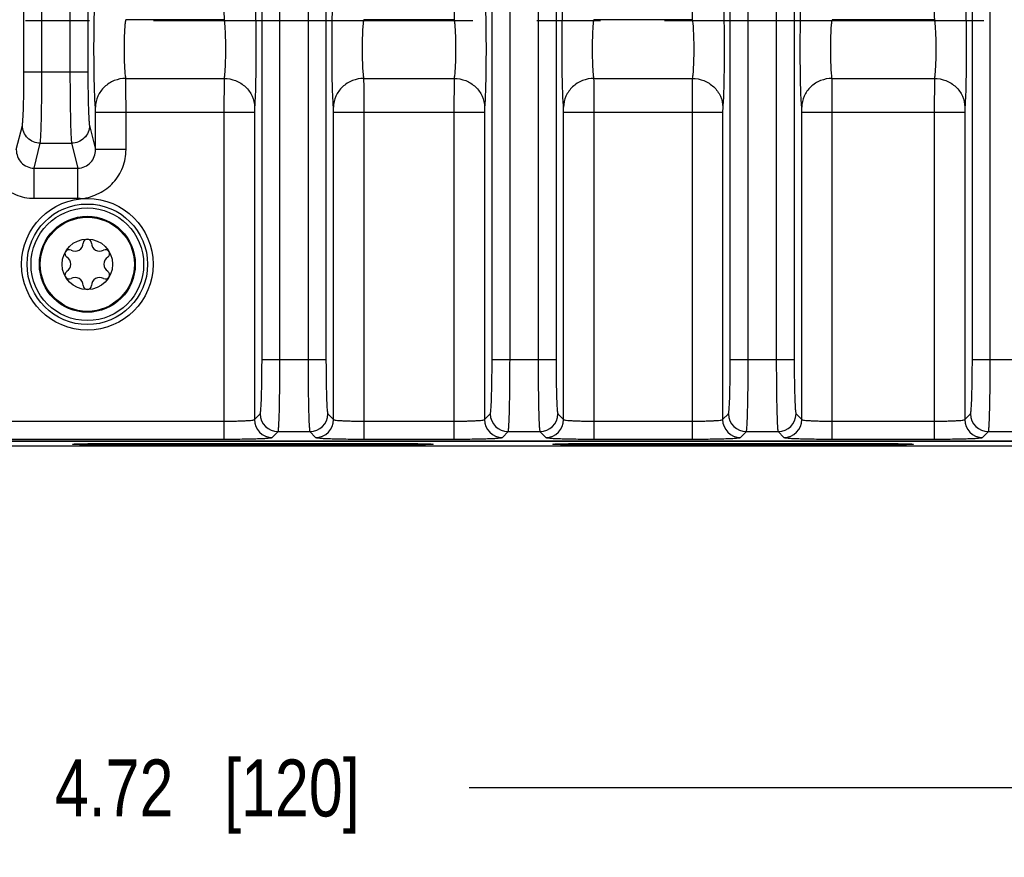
# Model space of a CAD drawing. Header units: inches. Extents: x 0 to 34, y 0 to 22.
# Tile 91 of 145: x 20.9 to 23, y 2.3 to 4.1. Entities that reach past the tile are written whole.
import ezdxf

# ---------------------------------------------------------------- set-up
doc = ezdxf.new("R2010")
doc.units = ezdxf.units.IN
doc.header["$LTSCALE"] = 1.87
doc.header["$MEASUREMENT"] = 0
doc.linetypes.add('CENTER', pattern=[0.6, 0.375, -0.075, 0.075, -0.075])
doc.layers.get('0').update_dxf_attribs({"linetype": 'CONTINUOUS'})
for name, color, linetype in [('02___PRT_ALL_AXES', 7, 'CONTINUOUS'), ('COSMETIC', 7, 'CONTINUOUS'), ('DIMENSIONS', 7, 'CONTINUOUS')]:
    doc.layers.add(name, color=color, linetype=linetype)
doc.styles.get("Standard").update_dxf_attribs({"font": 'txt', "width": 0.8})
doc.dimstyles.new('DIMSTYLE_2', dxfattribs={"dimtxt": 0.125, "dimasz": 0.18, "dimexe": 0.125, "dimexo": 0.0625, "dimgap": 0.0625, "dimtad": 0, "dimtih": 1, "dimtoh": 1, "dimzin": 4, "dimdsep": 46, "dimtxsty": 'STANDARD', "dimblk": '_FILLED', "dimblk1": '_FILLED', "dimblk2": '_FILLED', "dimcen": 0.09, "dimadec": 0, "dimazin": 0, "dimtp": 0.01, "dimtm": 0.01, "dimtfac": 1, "dimtofl": 0, "dimtmove": 0, "dimatfit": 3, "dimldrblk": '_FILLED', "dimfxl": 1, "dimtolj": 1, "dimtzin": 4, "dimarcsym": 0})

# ---------------------------------------------------------------- blocks, each defined once
blk = doc.blocks.new('_FILLED')
at = {"color": 0, "linetype": 'BYBLOCK'}
blk.add_solid([(0, 0), (-1, 0.174), (-1, -0.174)], dxfattribs=at)
blk = doc.blocks.new('*D9')
at = {"layer": 'DIMENSIONS', "color": 2, "linetype": 'CONTINUOUS'}
for p, q in [((18.9227, 3.7402), (18.9227, 2.2838)), ((23.6471, 3.7402), (23.6471, 2.2838)), ((18.9227, 2.4088), (20.7099, 2.4088)), ((23.6471, 2.4088), (21.8599, 2.4088))]:
    blk.add_line(p, q, dxfattribs=at)
at = {"layer": 'DIMENSIONS', "color": 2, "linetype": 'CONTINUOUS', "xscale": 0.18, "yscale": 0.18, "zscale": 0.18, "rotation": 180}
blk.add_blockref('_FILLED', (18.9227, 2.4088), dxfattribs=at)
at = {"layer": 'DIMENSIONS', "color": 2, "linetype": 'CONTINUOUS', "xscale": 0.18, "yscale": 0.18, "zscale": 0.18}
blk.add_blockref('_FILLED', (23.6471, 2.4088), dxfattribs=at)
at = {"layer": 'DIMENSIONS', "color": 2, "linetype": 'CONTINUOUS', "insert": (21.2849, 2.4713), "char_height": 0.125, "width": 1.025, "attachment_point": 2, "line_spacing_factor": 0.9}
blk.add_mtext('4.72{\\Ftxt.shx;\\W1.000000;\\H0.125000; }[120]', dxfattribs=at)
blk = doc.blocks.new('*D10')
at = {"layer": 'DIMENSIONS', "color": 2, "linetype": 'CONTINUOUS'}
for p, q in [((11.349, 3.2996), (11.349, 1.5338)), ((24.2338, 3.1965), (24.2338, 1.5338)), ((11.349, 1.6588), (17.0664, 1.6588)), ((24.2338, 1.6588), (18.5164, 1.6588))]:
    blk.add_line(p, q, dxfattribs=at)
at = {"layer": 'DIMENSIONS', "color": 2, "linetype": 'CONTINUOUS', "xscale": 0.18, "yscale": 0.18, "zscale": 0.18, "rotation": 180}
blk.add_blockref('_FILLED', (11.349, 1.6588), dxfattribs=at)
at = {"layer": 'DIMENSIONS', "color": 2, "linetype": 'CONTINUOUS', "xscale": 0.18, "yscale": 0.18, "zscale": 0.18}
blk.add_blockref('_FILLED', (24.2338, 1.6588), dxfattribs=at)
at = {"layer": 'DIMENSIONS', "color": 2, "linetype": 'CONTINUOUS', "insert": (17.7914, 1.7213), "char_height": 0.125, "width": 1.325, "attachment_point": 2, "line_spacing_factor": 0.9}
blk.add_mtext('12.88{\\Ftxt.shx;\\W1.000000;\\H0.125000; }[327.3]', dxfattribs=at)
blk = doc.blocks.new('*D11')
at = {"layer": 'DIMENSIONS', "color": 2, "linetype": 'CONTINUOUS'}
for p, q in [((11.287, 4.6696), (11.287, 0.7838)), ((24.2338, 3.1965), (24.2338, 0.7838)), ((11.287, 0.9088), (17.0354, 0.9088)), ((24.2338, 0.9088), (18.4854, 0.9088))]:
    blk.add_line(p, q, dxfattribs=at)
at = {"layer": 'DIMENSIONS', "color": 2, "linetype": 'CONTINUOUS', "xscale": 0.18, "yscale": 0.18, "zscale": 0.18, "rotation": 180}
blk.add_blockref('_FILLED', (11.287, 0.9088), dxfattribs=at)
at = {"layer": 'DIMENSIONS', "color": 2, "linetype": 'CONTINUOUS', "xscale": 0.18, "yscale": 0.18, "zscale": 0.18}
blk.add_blockref('_FILLED', (24.2338, 0.9088), dxfattribs=at)
at = {"layer": 'DIMENSIONS', "color": 2, "linetype": 'CONTINUOUS', "insert": (17.7604, 0.9713), "char_height": 0.125, "width": 1.325, "attachment_point": 2, "line_spacing_factor": 0.9}
blk.add_mtext('12.95{\\Ftxt.shx;\\W1.000000;\\H0.125000; }[328.9]', dxfattribs=at)

msp = doc.modelspace()

# ---------------------------------------------------------------- linework, layer by layer
at = {"color": 7, "linetype": 'CONTINUOUS'}
for p, q in [((20.8824, 3.9798), (20.8824, 6.438)), ((20.9218, 3.9798), (20.9218, 6.438)), ((20.9835, 6.438), (20.9835, 3.9798)), ((21.0229, 6.438), (21.0229, 3.9798)), ((21.4051, 3.3482), (21.4051, 6.438)), ((21.4445, 3.3482), (21.4445, 6.438)), ((21.5062, 6.438), (21.5062, 3.3482)), ((21.5456, 6.438), (21.5456, 3.3482)), ((22.4332, 3.3482), (22.4332, 6.438)), ((22.4725, 3.3482), (22.4725, 6.438)), ((22.5343, 6.438), (22.5343, 3.3482)), ((22.5736, 6.438), (22.5736, 3.3482)), ((22.9647, 3.3482), (22.9647, 6.438)), ((23.004, 3.3482), (23.004, 6.438)), ((21.9102, 3.3482), (21.9102, 5.8063)), ((21.9496, 3.3482), (21.9496, 5.8063)), ((22.0113, 5.8063), (22.0113, 3.3482)), ((22.0507, 5.8063), (22.0507, 3.3482)), ((21.3218, 4.0949), (21.1062, 4.0949)), ((21.8269, 4.0949), (21.6289, 4.0949)), ((22.3498, 4.0949), (22.134, 4.0949)), ((22.8813, 4.0949), (22.6569, 4.0949)), ((21.0229, 3.9798), (20.8824, 3.9798)), ((21.1062, 3.9662), (21.3218, 3.9662)), ((21.3218, 3.9662), (21.3215, 3.8919)), ((21.6289, 3.9662), (21.8269, 3.9662)), ((21.8269, 3.9662), (21.8266, 3.8919)), ((22.134, 3.9662), (22.3498, 3.9662)), ((22.3498, 3.9662), (22.3495, 3.8919)), ((22.6569, 3.9662), (22.8813, 3.9662)), ((22.8813, 3.9662), (22.881, 3.8919)), ((21.0396, 3.8919), (21.3884, 3.8919)), ((21.0396, 3.8098), (21.0396, 3.8919)), ((21.1065, 3.8098), (21.1065, 3.8919)), ((21.3215, 3.8919), (21.3215, 3.1744)), ((21.3887, 3.903), (21.3884, 3.8919)), ((21.3884, 3.8919), (21.3884, 3.2174)), ((21.5623, 3.8919), (21.8935, 3.8919)), ((21.5623, 3.2174), (21.5623, 3.8919)), ((21.6292, 3.1744), (21.6292, 3.8919)), ((21.8266, 3.8919), (21.8266, 3.1744)), ((21.8938, 3.903), (21.8935, 3.8919)), ((21.8935, 3.8919), (21.8935, 3.2174)), ((22.0674, 3.8919), (22.4164, 3.8919)), ((22.0674, 3.2174), (22.0674, 3.8919)), ((22.1343, 3.1744), (22.1343, 3.8919)), ((22.3495, 3.8919), (22.3495, 3.1744)), ((22.4167, 3.903), (22.4164, 3.8919)), ((22.4164, 3.8919), (22.4164, 3.2174)), ((22.5903, 3.8919), (22.9479, 3.8919)), ((22.5903, 3.2174), (22.5903, 3.8919)), ((22.6572, 3.1744), (22.6572, 3.8919)), ((22.881, 3.8919), (22.881, 3.1744)), ((22.9482, 3.903), (22.9479, 3.8919)), ((22.9479, 3.8919), (22.9479, 3.2174)), ((20.8657, 3.8098), (20.8789, 3.8628)), ((21.0264, 3.8628), (21.0396, 3.8098)), ((20.9047, 3.7693), (20.9182, 3.8238)), ((20.9182, 3.8238), (20.9871, 3.8238)), ((20.9871, 3.8238), (21.0006, 3.7693)), ((21.1065, 3.8098), (21.0396, 3.8098)), ((20.9047, 3.7693), (21.0006, 3.7693)), ((20.9047, 3.703), (20.9047, 3.7693)), ((21.0006, 3.703), (21.0006, 3.7693)), ((20.9047, 3.703), (21.0006, 3.703)), ((21.5456, 3.3482), (21.4051, 3.3482)), ((22.0507, 3.3482), (21.9102, 3.3482)), ((22.5736, 3.3482), (22.4332, 3.3482)), ((23.1051, 3.3482), (22.9647, 3.3482)), ((21.3884, 3.2174), (21.4011, 3.2301)), ((21.5495, 3.2301), (21.5623, 3.2174)), ((21.8935, 3.2174), (21.9062, 3.2301)), ((22.0547, 3.2301), (22.0674, 3.2174)), ((22.4164, 3.2174), (22.4292, 3.2301)), ((22.5776, 3.2301), (22.5903, 3.2174)), ((22.9479, 3.2174), (22.9607, 3.2301)), ((20.5569, 3.2138), (21.3215, 3.2138)), ((21.6292, 3.2138), (21.8266, 3.2138)), ((22.1343, 3.2138), (22.3495, 3.2138)), ((22.6572, 3.2138), (22.881, 3.2138)), ((21.4277, 3.178), (21.4405, 3.1908)), ((21.4405, 3.1908), (21.5102, 3.1908)), ((21.5102, 3.1908), (21.5229, 3.178)), ((21.9329, 3.178), (21.9456, 3.1908)), ((21.9456, 3.1908), (22.0153, 3.1908)), ((22.0153, 3.1908), (22.0281, 3.178)), ((22.4558, 3.178), (22.4685, 3.1908)), ((22.4685, 3.1908), (22.5382, 3.1908)), ((22.5382, 3.1908), (22.551, 3.178)), ((22.9873, 3.178), (23, 3.1908)), ((23, 3.1908), (23.0697, 3.1908)), ((12.4449, 3.171), (24.1229, 3.171)), ((15.3108, 3.1699), (24.123, 3.1699)), ((24.1338, 3.159), (15.311, 3.159)), ((20.5569, 3.1744), (21.3215, 3.1744)), ((21.0896, 3.1649), (21.6801, 3.1649)), ((21.0896, 3.1614), (21.0896, 3.1649)), ((21.6801, 3.1614), (21.0896, 3.1614)), ((21.6292, 3.1744), (21.8266, 3.1744)), ((21.6801, 3.1614), (21.6801, 3.1649)), ((22.1343, 3.1744), (22.3495, 3.1744)), ((22.1446, 3.1649), (22.7351, 3.1649)), ((22.1446, 3.1614), (22.1446, 3.1649)), ((22.7351, 3.1614), (22.1446, 3.1614)), ((22.6572, 3.1744), (22.881, 3.1744)), ((22.7351, 3.1614), (22.7351, 3.1649))]:
    msp.add_line(p, q, dxfattribs=at)
for radius in [0.1445, 0.1236, 0.1053, 0.1033, 0.0555]:
    msp.add_circle((21.0216, 3.5581), radius, dxfattribs=at)
for centre, radius, start, end in [((21.0216, 3.6043), 0.00906, 1.6303, 178.3697), ((20.9815, 3.5812), 0.00906, 61.6303, 238.3697), ((20.9944, 3.6051), 0.0181, 241.6303, 358.3697), ((21.0487, 3.6051), 0.0181, 181.6303, 298.3697), ((21.0616, 3.5812), 0.00906, 301.6303, 118.3697), ((20.9672, 3.5581), 0.0181, 301.6303, 58.3697), ((21.0759, 3.5581), 0.0181, 121.6303, 238.3697), ((20.9815, 3.5349), 0.00906, 121.6303, 298.3697), ((20.9944, 3.511), 0.0181, 1.6303, 118.3697), ((21.0487, 3.511), 0.0181, 61.6303, 178.3697), ((21.0616, 3.5349), 0.00906, 241.6303, 58.3697), ((21.0216, 3.5118), 0.00906, 181.6303, 358.3697), ((21.4405, 3.2302), 0.0394, 180.0842, 269.9158), ((21.5101, 3.2302), 0.0394, 270.0842, 359.9158), ((21.9457, 3.2302), 0.0394, 180.0842, 269.9158), ((22.0153, 3.2302), 0.0394, 270.0842, 359.9158), ((22.4686, 3.2302), 0.0394, 180.0842, 269.9158), ((22.5382, 3.2302), 0.0394, 270.0842, 359.9158), ((23.0001, 3.2302), 0.0394, 180.0842, 269.9158), ((21.4278, 3.2174), 0.0394, 180.0842, 269.9158), ((21.5229, 3.2174), 0.0394, 270.0842, 359.9158), ((21.9329, 3.2174), 0.0394, 180.0842, 269.9158), ((22.028, 3.2174), 0.0394, 270.0842, 359.9158), ((22.4558, 3.2174), 0.0394, 180.0842, 269.9158), ((22.5509, 3.2174), 0.0394, 270.0842, 359.9158), ((22.9873, 3.2174), 0.0394, 180.0842, 269.9158)]:
    msp.add_arc(centre, radius, start, end, dxfattribs=at)
for points, knots in [([(21.0393, 3.903), (21.0387, 3.9095), (21.0378, 3.926), (21.0365, 3.9685), (21.036, 4.0306), (21.0365, 4.0926), (21.0378, 4.1352), (21.0387, 4.1516), (21.0393, 4.1581)], [0, 0, 0, 0, 0.076842, 0.193551, 0.5, 0.806448, 0.923156, 1, 1, 1, 1]), ([(21.3215, 4.1693), (21.3215, 4.1613), (21.3215, 4.1365), (21.3215, 4.1117), (21.3218, 4.0949)], [0, 0, 0, 0, 0.321754, 1, 1, 1, 1]), ([(21.3887, 4.1581), (21.3893, 4.1516), (21.3902, 4.1352), (21.3915, 4.0926), (21.392, 4.0306), (21.3915, 3.9685), (21.3902, 3.926), (21.3893, 3.9095), (21.3887, 3.903)], [0, 0, 0, 0, 0.076843, 0.193553, 0.5, 0.806449, 0.923157, 1, 1, 1, 1]), ([(21.562, 3.903), (21.5614, 3.9095), (21.5605, 3.926), (21.5591, 3.9685), (21.5586, 4.0306), (21.5591, 4.0926), (21.5605, 4.1352), (21.5614, 4.1516), (21.562, 4.1581)], [0, 0, 0, 0, 0.076842, 0.193551, 0.5, 0.806448, 0.923156, 1, 1, 1, 1]), ([(21.8266, 4.1693), (21.8266, 4.1613), (21.8267, 4.1365), (21.8266, 4.1117), (21.8269, 4.0949)], [0, 0, 0, 0, 0.321754, 1, 1, 1, 1]), ([(21.8938, 4.1581), (21.8944, 4.1516), (21.8953, 4.1352), (21.8967, 4.0926), (21.8971, 4.0306), (21.8967, 3.9685), (21.8953, 3.926), (21.8944, 3.9095), (21.8938, 3.903)], [0, 0, 0, 0, 0.076843, 0.193553, 0.5, 0.806449, 0.923157, 1, 1, 1, 1]), ([(22.0671, 3.903), (22.0665, 3.9095), (22.0656, 3.926), (22.0642, 3.9685), (22.0638, 4.0306), (22.0642, 4.0926), (22.0656, 4.1352), (22.0665, 4.1516), (22.0671, 4.1581)], [0, 0, 0, 0, 0.076842, 0.193551, 0.5, 0.806448, 0.923156, 1, 1, 1, 1]), ([(22.3495, 4.1693), (22.3495, 4.1613), (22.3496, 4.1365), (22.3496, 4.1117), (22.3498, 4.0949)], [0, 0, 0, 0, 0.321754, 1, 1, 1, 1]), ([(22.4167, 4.1581), (22.4174, 4.1516), (22.4182, 4.1352), (22.4196, 4.0926), (22.4201, 4.0306), (22.4196, 3.9685), (22.4182, 3.926), (22.4174, 3.9095), (22.4167, 3.903)], [0, 0, 0, 0, 0.076843, 0.193553, 0.5, 0.806449, 0.923157, 1, 1, 1, 1]), ([(22.5901, 3.903), (22.5894, 3.9095), (22.5885, 3.926), (22.5872, 3.9685), (22.5867, 4.0306), (22.5872, 4.0926), (22.5885, 4.1352), (22.5894, 4.1516), (22.5901, 4.1581)], [0, 0, 0, 0, 0.076842, 0.193551, 0.5, 0.806448, 0.923156, 1, 1, 1, 1]), ([(22.881, 4.1693), (22.881, 4.1613), (22.8811, 4.1365), (22.8811, 4.1117), (22.8813, 4.0949)], [0, 0, 0, 0, 0.321754, 1, 1, 1, 1]), ([(22.9482, 4.1581), (22.9489, 4.1516), (22.9497, 4.1352), (22.9511, 4.0926), (22.9516, 4.0306), (22.9511, 3.9685), (22.9497, 3.926), (22.9489, 3.9095), (22.9482, 3.903)], [0, 0, 0, 0, 0.076843, 0.193553, 0.5, 0.806449, 0.923157, 1, 1, 1, 1]), ([(21.1062, 3.9662), (21.1056, 3.9694), (21.1047, 3.9777), (21.1033, 3.9992), (21.1028, 4.0306), (21.1033, 4.0619), (21.1047, 4.0834), (21.1056, 4.0917), (21.1062, 4.0949)], [0, 0, 0, 0, 0.077139, 0.193817, 0.499992, 0.806172, 0.922853, 1, 1, 1, 1]), ([(21.3218, 4.0949), (21.3224, 4.0917), (21.3233, 4.0834), (21.3246, 4.0619), (21.3251, 4.0306), (21.3246, 3.9992), (21.3233, 3.9777), (21.3224, 3.9694), (21.3218, 3.9662)], [0, 0, 0, 0, 0.077148, 0.193831, 0.500012, 0.806186, 0.922862, 1, 1, 1, 1]), ([(21.6289, 3.9662), (21.6283, 3.9694), (21.6274, 3.9777), (21.626, 3.9992), (21.6255, 4.0306), (21.626, 4.0619), (21.6274, 4.0834), (21.6283, 4.0917), (21.6289, 4.0949)], [0, 0, 0, 0, 0.077139, 0.193817, 0.499992, 0.806172, 0.922853, 1, 1, 1, 1]), ([(21.8269, 4.0949), (21.8275, 4.0917), (21.8284, 4.0834), (21.8298, 4.0619), (21.8303, 4.0306), (21.8298, 3.9992), (21.8284, 3.9777), (21.8275, 3.9694), (21.8269, 3.9662)], [0, 0, 0, 0, 0.077148, 0.193831, 0.500012, 0.806186, 0.922862, 1, 1, 1, 1]), ([(22.134, 3.9662), (22.1334, 3.9694), (22.1325, 3.9777), (22.1311, 3.9992), (22.1306, 4.0306), (22.1311, 4.0619), (22.1325, 4.0834), (22.1334, 4.0917), (22.134, 4.0949)], [0, 0, 0, 0, 0.077139, 0.193817, 0.499992, 0.806172, 0.922853, 1, 1, 1, 1]), ([(22.3498, 4.0949), (22.3505, 4.0917), (22.3513, 4.0834), (22.3527, 4.0619), (22.3532, 4.0306), (22.3527, 3.9992), (22.3513, 3.9777), (22.3505, 3.9694), (22.3498, 3.9662)], [0, 0, 0, 0, 0.077148, 0.193831, 0.500012, 0.806186, 0.922862, 1, 1, 1, 1]), ([(22.6569, 3.9662), (22.6563, 3.9694), (22.6554, 3.9777), (22.6541, 3.9992), (22.6536, 4.0306), (22.6541, 4.0619), (22.6554, 4.0834), (22.6563, 4.0917), (22.6569, 4.0949)], [0, 0, 0, 0, 0.077139, 0.193817, 0.499992, 0.806172, 0.922853, 1, 1, 1, 1]), ([(22.8813, 4.0949), (22.882, 4.0917), (22.8828, 4.0834), (22.8842, 4.0619), (22.8847, 4.0306), (22.8842, 3.9992), (22.8828, 3.9777), (22.882, 3.9694), (22.8813, 3.9662)], [0, 0, 0, 0, 0.077148, 0.193831, 0.500012, 0.806186, 0.922862, 1, 1, 1, 1]), ([(20.8789, 3.8628), (20.8793, 3.8644), (20.8797, 3.8688), (20.8808, 3.8819), (20.8816, 3.9056), (20.8823, 3.9402), (20.8824, 3.966), (20.8824, 3.9798)], [0, 0, 0, 0, 0.041371, 0.113097, 0.337931, 0.646517, 1, 1, 1, 1]), ([(20.9182, 3.8238), (20.9186, 3.8259), (20.9191, 3.8318), (20.9201, 3.8493), (20.9209, 3.8808), (20.9216, 3.9269), (20.9218, 3.9614), (20.9218, 3.9798)], [0, 0, 0, 0, 0.041185, 0.112845, 0.337715, 0.6464, 1, 1, 1, 1]), ([(20.9835, 3.9798), (20.9835, 3.9614), (20.9837, 3.927), (20.9844, 3.8808), (20.9852, 3.8493), (20.9862, 3.8318), (20.9867, 3.8259), (20.9871, 3.8238)], [0, 0, 0, 0, 0.353552, 0.662251, 0.887147, 0.958813, 1, 1, 1, 1]), ([(21.0229, 3.9798), (21.0229, 3.966), (21.023, 3.9402), (21.0237, 3.9056), (21.0245, 3.8819), (21.0256, 3.8688), (21.026, 3.8644), (21.0264, 3.8628)], [0, 0, 0, 0, 0.353435, 0.662039, 0.886898, 0.958626, 1, 1, 1, 1]), ([(21.1062, 3.9662), (21.0976, 3.9661), (21.0803, 3.9627), (21.0582, 3.9487), (21.0432, 3.9279), (21.0394, 3.9112), (21.0393, 3.903)], [0, 0, 0, 0, 0.256111, 0.509215, 0.756946, 1, 1, 1, 1]), ([(21.1065, 3.8919), (21.1065, 3.8998), (21.1065, 3.9246), (21.1065, 3.9494), (21.1062, 3.9662)], [0, 0, 0, 0, 0.321747, 1, 1, 1, 1]), ([(21.3218, 3.9662), (21.3304, 3.9661), (21.3477, 3.9627), (21.3698, 3.9487), (21.3848, 3.9279), (21.3886, 3.9112), (21.3887, 3.903)], [0, 0, 0, 0, 0.256111, 0.509215, 0.756946, 1, 1, 1, 1]), ([(21.6289, 3.9662), (21.6203, 3.9661), (21.603, 3.9627), (21.5809, 3.9487), (21.5658, 3.9279), (21.5621, 3.9112), (21.562, 3.903)], [0, 0, 0, 0, 0.256111, 0.509215, 0.756946, 1, 1, 1, 1]), ([(21.6292, 3.8919), (21.6292, 3.8998), (21.6291, 3.9246), (21.6292, 3.9494), (21.6289, 3.9662)], [0, 0, 0, 0, 0.321747, 1, 1, 1, 1]), ([(21.8269, 3.9662), (21.8355, 3.9661), (21.8528, 3.9627), (21.8749, 3.9487), (21.89, 3.9279), (21.8937, 3.9112), (21.8938, 3.903)], [0, 0, 0, 0, 0.256111, 0.509215, 0.756946, 1, 1, 1, 1]), ([(22.134, 3.9662), (22.1254, 3.9661), (22.1081, 3.9627), (22.086, 3.9487), (22.071, 3.9279), (22.0672, 3.9112), (22.0671, 3.903)], [0, 0, 0, 0, 0.256111, 0.509215, 0.756946, 1, 1, 1, 1]), ([(22.1343, 3.8919), (22.1343, 3.8998), (22.1342, 3.9246), (22.1343, 3.9494), (22.134, 3.9662)], [0, 0, 0, 0, 0.321747, 1, 1, 1, 1]), ([(22.3498, 3.9662), (22.3585, 3.9661), (22.3758, 3.9627), (22.3978, 3.9487), (22.4129, 3.9279), (22.4166, 3.9112), (22.4167, 3.903)], [0, 0, 0, 0, 0.256111, 0.509215, 0.756946, 1, 1, 1, 1]), ([(22.6569, 3.9662), (22.6483, 3.9661), (22.631, 3.9627), (22.6089, 3.9487), (22.5939, 3.9279), (22.5902, 3.9112), (22.5901, 3.903)], [0, 0, 0, 0, 0.256111, 0.509215, 0.756946, 1, 1, 1, 1]), ([(22.6572, 3.8919), (22.6572, 3.8998), (22.6572, 3.9246), (22.6572, 3.9494), (22.6569, 3.9662)], [0, 0, 0, 0, 0.321747, 1, 1, 1, 1]), ([(22.8813, 3.9662), (22.89, 3.9661), (22.9073, 3.9627), (22.9293, 3.9487), (22.9444, 3.9279), (22.9481, 3.9112), (22.9482, 3.903)], [0, 0, 0, 0, 0.256111, 0.509215, 0.756946, 1, 1, 1, 1]), ([(21.0396, 3.8919), (21.0396, 3.8931), (21.0396, 3.8968), (21.0396, 3.9005), (21.0393, 3.903)], [0, 0, 0, 0, 0.321679, 1, 1, 1, 1]), ([(21.5623, 3.8919), (21.5623, 3.8931), (21.5622, 3.8968), (21.5623, 3.9005), (21.562, 3.903)], [0, 0, 0, 0, 0.321679, 1, 1, 1, 1]), ([(22.0674, 3.8919), (22.0674, 3.8931), (22.0674, 3.8968), (22.0674, 3.9005), (22.0671, 3.903)], [0, 0, 0, 0, 0.321679, 1, 1, 1, 1]), ([(22.5903, 3.8919), (22.5903, 3.8931), (22.5903, 3.8968), (22.5903, 3.9005), (22.5901, 3.903)], [0, 0, 0, 0, 0.321679, 1, 1, 1, 1]), ([(20.9182, 3.8238), (20.9082, 3.8239), (20.8875, 3.8322), (20.8789, 3.8529), (20.8789, 3.8628)], [0, 0, 0, 0, 0.50164, 1, 1, 1, 1]), ([(21.0264, 3.8628), (21.0264, 3.8529), (21.0178, 3.8322), (20.9971, 3.8239), (20.9871, 3.8238)], [0, 0, 0, 0, 0.498372, 1, 1, 1, 1]), ([(20.7988, 3.8098), (20.7988, 3.796), (20.8043, 3.768), (20.8277, 3.7325), (20.8629, 3.7086), (20.8908, 3.703), (20.9047, 3.703)], [0, 0, 0, 0, 0.250076, 0.500052, 0.75, 1, 1, 1, 1]), ([(20.8657, 3.8098), (20.8656, 3.7997), (20.8717, 3.7835), (20.8888, 3.7714), (20.8994, 3.7692), (20.9047, 3.7693)], [0, 0, 0, 0, 0.491826, 0.745459, 1, 1, 1, 1]), ([(21.0006, 3.7693), (21.0059, 3.7692), (21.0165, 3.7714), (21.0337, 3.7835), (21.0397, 3.7997), (21.0396, 3.8098)], [0, 0, 0, 0, 0.254541, 0.508175, 1, 1, 1, 1]), ([(21.0096, 3.7023), (21.0161, 3.7028), (21.0291, 3.7059), (21.0474, 3.7136), (21.0645, 3.7237), (21.084, 3.7416), (21.1016, 3.7702), (21.1065, 3.7967), (21.1065, 3.8098)], [0, 0, 0, 0, 0.12495, 0.250807, 0.375849, 0.50091, 0.750515, 1, 1, 1, 1]), ([(21.0006, 3.703), (21.0022, 3.703), (21.0052, 3.7033), (21.0082, 3.7027), (21.0096, 3.7023)], [0, 0, 0, 0, 0.499959, 1, 1, 1, 1]), ([(21.4011, 3.2301), (21.4014, 3.2304), (21.4016, 3.2314), (21.402, 3.2334), (21.4023, 3.2365), (21.4029, 3.2426), (21.4034, 3.2526), (21.404, 3.2671), (21.4045, 3.2846), (21.405, 3.312), (21.4051, 3.3334), (21.4051, 3.3482)], [0, 0, 0, 0, 0.008602, 0.025973, 0.052171, 0.087053, 0.181488, 0.305952, 0.455816, 0.625674, 1, 1, 1, 1]), ([(21.4405, 3.1908), (21.4407, 3.1911), (21.4409, 3.1925), (21.4414, 3.1952), (21.4417, 3.1993), (21.4422, 3.2074), (21.4428, 3.2207), (21.4434, 3.2401), (21.4438, 3.2634), (21.4443, 3.2999), (21.4445, 3.3285), (21.4445, 3.3482)], [0, 0, 0, 0, 0.00833, 0.025579, 0.051709, 0.086556, 0.180987, 0.305506, 0.455459, 0.625426, 1, 1, 1, 1]), ([(21.5062, 3.3482), (21.5062, 3.3285), (21.5063, 3.2999), (21.5068, 3.2634), (21.5073, 3.2401), (21.5079, 3.2207), (21.5084, 3.2074), (21.509, 3.1993), (21.5093, 3.1952), (21.5097, 3.1925), (21.5099, 3.1911), (21.5102, 3.1908)], [0, 0, 0, 0, 0.374574, 0.544541, 0.694494, 0.819013, 0.913444, 0.948291, 0.974421, 0.99167, 1, 1, 1, 1]), ([(21.5456, 3.3482), (21.5456, 3.3334), (21.5457, 3.312), (21.5462, 3.2846), (21.5467, 3.2671), (21.5472, 3.2526), (21.5478, 3.2426), (21.5483, 3.2365), (21.5487, 3.2334), (21.5491, 3.2314), (21.5493, 3.2304), (21.5495, 3.2301)], [0, 0, 0, 0, 0.374326, 0.544184, 0.694048, 0.818512, 0.912947, 0.947829, 0.974027, 0.991398, 1, 1, 1, 1]), ([(21.9062, 3.2301), (21.9065, 3.2304), (21.9067, 3.2314), (21.9071, 3.2334), (21.9075, 3.2365), (21.908, 3.2426), (21.9086, 3.2526), (21.9091, 3.2671), (21.9096, 3.2846), (21.9101, 3.312), (21.9102, 3.3334), (21.9102, 3.3482)], [0, 0, 0, 0, 0.008602, 0.025973, 0.052171, 0.087053, 0.181488, 0.305952, 0.455816, 0.625674, 1, 1, 1, 1]), ([(21.9456, 3.1908), (21.9459, 3.1911), (21.9461, 3.1925), (21.9465, 3.1952), (21.9468, 3.1993), (21.9474, 3.2074), (21.9479, 3.2207), (21.9485, 3.2401), (21.949, 3.2634), (21.9494, 3.2999), (21.9496, 3.3285), (21.9496, 3.3482)], [0, 0, 0, 0, 0.00833, 0.025579, 0.051709, 0.086556, 0.180987, 0.305506, 0.455459, 0.625426, 1, 1, 1, 1]), ([(22.0113, 3.3482), (22.0113, 3.3285), (22.0115, 3.2999), (22.012, 3.2634), (22.0124, 3.2401), (22.013, 3.2207), (22.0136, 3.2074), (22.0141, 3.1993), (22.0144, 3.1952), (22.0149, 3.1925), (22.015, 3.1911), (22.0153, 3.1908)], [0, 0, 0, 0, 0.374574, 0.544541, 0.694494, 0.819013, 0.913444, 0.948291, 0.974421, 0.99167, 1, 1, 1, 1]), ([(22.0507, 3.3482), (22.0507, 3.3334), (22.0508, 3.312), (22.0513, 3.2846), (22.0518, 3.2671), (22.0523, 3.2526), (22.0529, 3.2426), (22.0534, 3.2365), (22.0538, 3.2334), (22.0542, 3.2314), (22.0544, 3.2304), (22.0547, 3.2301)], [0, 0, 0, 0, 0.374326, 0.544184, 0.694048, 0.818512, 0.912947, 0.947829, 0.974027, 0.991398, 1, 1, 1, 1]), ([(22.4292, 3.2301), (22.4294, 3.2304), (22.4297, 3.2314), (22.43, 3.2334), (22.4304, 3.2365), (22.4309, 3.2426), (22.4315, 3.2526), (22.4321, 3.2671), (22.4325, 3.2846), (22.433, 3.312), (22.4332, 3.3334), (22.4332, 3.3482)], [0, 0, 0, 0, 0.008602, 0.025973, 0.052171, 0.087053, 0.181488, 0.305952, 0.455816, 0.625674, 1, 1, 1, 1]), ([(22.4685, 3.1908), (22.4688, 3.1911), (22.469, 3.1925), (22.4694, 3.1952), (22.4697, 3.1993), (22.4703, 3.2074), (22.4708, 3.2207), (22.4714, 3.2401), (22.4719, 3.2634), (22.4724, 3.2999), (22.4725, 3.3285), (22.4725, 3.3482)], [0, 0, 0, 0, 0.00833, 0.025579, 0.051709, 0.086556, 0.180987, 0.305506, 0.455459, 0.625426, 1, 1, 1, 1]), ([(22.5343, 3.3482), (22.5343, 3.3285), (22.5344, 3.2999), (22.5349, 3.2634), (22.5353, 3.2401), (22.5359, 3.2207), (22.5365, 3.2074), (22.537, 3.1993), (22.5374, 3.1952), (22.5378, 3.1925), (22.538, 3.1911), (22.5382, 3.1908)], [0, 0, 0, 0, 0.374574, 0.544541, 0.694494, 0.819013, 0.913444, 0.948291, 0.974421, 0.99167, 1, 1, 1, 1]), ([(22.5736, 3.3482), (22.5736, 3.3334), (22.5737, 3.312), (22.5742, 3.2846), (22.5747, 3.2671), (22.5753, 3.2526), (22.5758, 3.2426), (22.5764, 3.2365), (22.5767, 3.2334), (22.5771, 3.2314), (22.5773, 3.2304), (22.5776, 3.2301)], [0, 0, 0, 0, 0.374326, 0.544184, 0.694048, 0.818512, 0.912947, 0.947829, 0.974027, 0.991398, 1, 1, 1, 1]), ([(22.9607, 3.2301), (22.9609, 3.2304), (22.9611, 3.2314), (22.9615, 3.2334), (22.9619, 3.2365), (22.9624, 3.2426), (22.963, 3.2526), (22.9636, 3.2671), (22.964, 3.2846), (22.9645, 3.312), (22.9647, 3.3334), (22.9647, 3.3482)], [0, 0, 0, 0, 0.008602, 0.025973, 0.052171, 0.087053, 0.181488, 0.305952, 0.455816, 0.625674, 1, 1, 1, 1]), ([(23, 3.1908), (23.0003, 3.1911), (23.0005, 3.1925), (23.0009, 3.1952), (23.0012, 3.1993), (23.0018, 3.2074), (23.0023, 3.2207), (23.0029, 3.2401), (23.0034, 3.2634), (23.0039, 3.2999), (23.004, 3.3285), (23.004, 3.3482)], [0, 0, 0, 0, 0.00833, 0.025579, 0.051709, 0.086556, 0.180987, 0.305506, 0.455459, 0.625426, 1, 1, 1, 1]), ([(21.3215, 3.2138), (21.3299, 3.2138), (21.342, 3.2139), (21.3575, 3.2144), (21.3675, 3.2148), (21.3756, 3.2153), (21.382, 3.2158), (21.3858, 3.2166), (21.3881, 3.2169), (21.3884, 3.2174)], [0, 0, 0, 0, 0.373652, 0.543197, 0.692801, 0.817102, 0.911543, 0.972946, 1, 1, 1, 1]), ([(21.5623, 3.2174), (21.5626, 3.2169), (21.5649, 3.2166), (21.5687, 3.2158), (21.575, 3.2153), (21.5832, 3.2148), (21.5932, 3.2144), (21.6086, 3.2139), (21.6208, 3.2138), (21.6292, 3.2138)], [0, 0, 0, 0, 0.027055, 0.088463, 0.182905, 0.307206, 0.456809, 0.62635, 1, 1, 1, 1]), ([(21.8266, 3.2138), (21.835, 3.2138), (21.8471, 3.2139), (21.8626, 3.2144), (21.8726, 3.2148), (21.8807, 3.2153), (21.8871, 3.2158), (21.8909, 3.2166), (21.8932, 3.2169), (21.8935, 3.2174)], [0, 0, 0, 0, 0.373652, 0.543197, 0.692801, 0.817102, 0.911543, 0.972946, 1, 1, 1, 1]), ([(22.0674, 3.2174), (22.0677, 3.2169), (22.07, 3.2166), (22.0738, 3.2158), (22.0802, 3.2153), (22.0883, 3.2148), (22.0983, 3.2144), (22.1138, 3.2139), (22.1259, 3.2138), (22.1343, 3.2138)], [0, 0, 0, 0, 0.027055, 0.088463, 0.182905, 0.307206, 0.456809, 0.62635, 1, 1, 1, 1]), ([(22.3495, 3.2138), (22.3579, 3.2138), (22.3701, 3.2139), (22.3856, 3.2144), (22.3955, 3.2148), (22.4037, 3.2153), (22.4101, 3.2158), (22.4138, 3.2166), (22.4161, 3.2169), (22.4164, 3.2174)], [0, 0, 0, 0, 0.373652, 0.543197, 0.692801, 0.817102, 0.911543, 0.972946, 1, 1, 1, 1]), ([(22.5903, 3.2174), (22.5907, 3.2169), (22.5929, 3.2166), (22.5967, 3.2158), (22.6031, 3.2153), (22.6113, 3.2148), (22.6212, 3.2144), (22.6367, 3.2139), (22.6488, 3.2138), (22.6572, 3.2138)], [0, 0, 0, 0, 0.027055, 0.088463, 0.182905, 0.307206, 0.456809, 0.62635, 1, 1, 1, 1]), ([(22.881, 3.2138), (22.8894, 3.2138), (22.9016, 3.2139), (22.9171, 3.2144), (22.927, 3.2148), (22.9352, 3.2153), (22.9416, 3.2158), (22.9453, 3.2166), (22.9476, 3.2169), (22.9479, 3.2174)], [0, 0, 0, 0, 0.373652, 0.543197, 0.692801, 0.817102, 0.911543, 0.972946, 1, 1, 1, 1]), ([(21.3215, 3.1744), (21.3348, 3.1744), (21.3541, 3.1746), (21.3787, 3.175), (21.3944, 3.1754), (21.4075, 3.1759), (21.4174, 3.1765), (21.4236, 3.177), (21.4266, 3.1776), (21.4275, 3.1778), (21.4277, 3.178)], [0, 0, 0, 0, 0.374347, 0.54421, 0.694075, 0.818534, 0.912958, 0.974027, 0.991399, 1, 1, 1, 1]), ([(21.5229, 3.178), (21.5232, 3.1778), (21.5241, 3.1776), (21.5271, 3.177), (21.5333, 3.1765), (21.5431, 3.1759), (21.5562, 3.1754), (21.572, 3.175), (21.5966, 3.1746), (21.6159, 3.1744), (21.6292, 3.1744)], [0, 0, 0, 0, 0.0086, 0.025971, 0.087041, 0.181466, 0.305925, 0.455789, 0.62565, 1, 1, 1, 1]), ([(21.8266, 3.1744), (21.8399, 3.1744), (21.8592, 3.1746), (21.8838, 3.175), (21.8996, 3.1754), (21.9127, 3.1759), (21.9225, 3.1765), (21.9287, 3.177), (21.9317, 3.1776), (21.9326, 3.1778), (21.9329, 3.178)], [0, 0, 0, 0, 0.374347, 0.54421, 0.694075, 0.818534, 0.912958, 0.974027, 0.991399, 1, 1, 1, 1]), ([(22.0281, 3.178), (22.0283, 3.1778), (22.0292, 3.1776), (22.0322, 3.177), (22.0384, 3.1765), (22.0483, 3.1759), (22.0613, 3.1754), (22.0771, 3.175), (22.1017, 3.1746), (22.121, 3.1744), (22.1343, 3.1744)], [0, 0, 0, 0, 0.0086, 0.025971, 0.087041, 0.181466, 0.305925, 0.455789, 0.62565, 1, 1, 1, 1]), ([(22.3495, 3.1744), (22.3628, 3.1744), (22.3821, 3.1746), (22.4067, 3.175), (22.4225, 3.1754), (22.4356, 3.1759), (22.4454, 3.1765), (22.4516, 3.177), (22.4546, 3.1776), (22.4556, 3.1778), (22.4558, 3.178)], [0, 0, 0, 0, 0.374347, 0.54421, 0.694075, 0.818534, 0.912958, 0.974027, 0.991399, 1, 1, 1, 1]), ([(22.551, 3.178), (22.5512, 3.1778), (22.5522, 3.1776), (22.5551, 3.177), (22.5613, 3.1765), (22.5712, 3.1759), (22.5843, 3.1754), (22.6, 3.175), (22.6246, 3.1746), (22.6439, 3.1744), (22.6572, 3.1744)], [0, 0, 0, 0, 0.0086, 0.025971, 0.087041, 0.181466, 0.305925, 0.455789, 0.62565, 1, 1, 1, 1]), ([(22.881, 3.1744), (22.8943, 3.1744), (22.9136, 3.1746), (22.9382, 3.175), (22.954, 3.1754), (22.9671, 3.1759), (22.9769, 3.1765), (22.9831, 3.177), (22.9861, 3.1776), (22.9871, 3.1778), (22.9873, 3.178)], [0, 0, 0, 0, 0.374347, 0.54421, 0.694075, 0.818534, 0.912958, 0.974027, 0.991399, 1, 1, 1, 1]), ([(21.0896, 3.1614), (21.083, 3.1614), (21.0701, 3.1614), (21.0513, 3.1615), (21.0339, 3.1617), (21.0207, 3.1619), (21.0115, 3.1621), (21.0056, 3.1622), (21.0006, 3.1624), (20.9964, 3.1625), (20.9936, 3.1626), (20.9917, 3.1628), (20.9907, 3.1628), (20.9899, 3.1629), (20.9895, 3.163), (20.9889, 3.1631), (20.989, 3.1632)], [0, 0, 0, 0, 0.195713, 0.385699, 0.560087, 0.712382, 0.778424, 0.836772, 0.886864, 0.928224, 0.96045, 0.973035, 0.983227, 0.991006, 0.996364, 1, 1, 1, 1]), ([(20.989, 3.1632), (20.989, 3.1633), (20.9893, 3.1633), (20.9897, 3.1634), (20.9904, 3.1635), (20.9913, 3.1636), (20.9924, 3.1636), (20.9944, 3.1638), (20.9974, 3.1639), (21.0017, 3.164), (21.0068, 3.1642), (21.0127, 3.1643), (21.0193, 3.1644), (21.0266, 3.1646), (21.0374, 3.1647), (21.052, 3.1648), (21.0705, 3.1649), (21.0831, 3.1649), (21.0896, 3.1649)], [0, 0, 0, 0, 0.002196, 0.006655, 0.01343, 0.022517, 0.033902, 0.04756, 0.081568, 0.124221, 0.175122, 0.233812, 0.299744, 0.372247, 0.450583, 0.622176, 0.808403, 1, 1, 1, 1]), ([(21.6801, 3.1649), (21.6865, 3.1649), (21.6992, 3.1649), (21.7176, 3.1648), (21.7323, 3.1647), (21.7431, 3.1646), (21.7504, 3.1644), (21.757, 3.1643), (21.7629, 3.1642), (21.768, 3.164), (21.7722, 3.1639), (21.7753, 3.1638), (21.7772, 3.1636), (21.7784, 3.1636), (21.7793, 3.1635), (21.78, 3.1634), (21.7804, 3.1633), (21.7806, 3.1633), (21.7807, 3.1632)], [0, 0, 0, 0, 0.191485, 0.377712, 0.549356, 0.627699, 0.700206, 0.766149, 0.82485, 0.87576, 0.918419, 0.952432, 0.966093, 0.97748, 0.986569, 0.993344, 0.997804, 1, 1, 1, 1]), ([(21.7807, 3.1632), (21.7808, 3.1631), (21.7802, 3.163), (21.7798, 3.1629), (21.779, 3.1628), (21.778, 3.1628), (21.7761, 3.1626), (21.7732, 3.1625), (21.7691, 3.1624), (21.7641, 3.1622), (21.7582, 3.1621), (21.7489, 3.1619), (21.7358, 3.1617), (21.7184, 3.1615), (21.6996, 3.1614), (21.6867, 3.1614), (21.6801, 3.1614)], [0, 0, 0, 0, 0.003636, 0.008992, 0.01677, 0.02696, 0.039544, 0.071764, 0.113118, 0.163201, 0.221538, 0.287569, 0.439852, 0.614192, 0.804174, 1, 1, 1, 1]), ([(22.1446, 3.1614), (22.138, 3.1614), (22.1251, 3.1614), (22.1063, 3.1615), (22.0889, 3.1617), (22.0757, 3.1619), (22.0665, 3.1621), (22.0606, 3.1622), (22.0556, 3.1624), (22.0514, 3.1625), (22.0486, 3.1626), (22.0467, 3.1628), (22.0457, 3.1628), (22.0449, 3.1629), (22.0445, 3.163), (22.0439, 3.1631), (22.044, 3.1632)], [0, 0, 0, 0, 0.195713, 0.385699, 0.560087, 0.712382, 0.778424, 0.836772, 0.886864, 0.928224, 0.96045, 0.973035, 0.983227, 0.991006, 0.996364, 1, 1, 1, 1]), ([(22.044, 3.1632), (22.044, 3.1633), (22.0443, 3.1633), (22.0447, 3.1634), (22.0454, 3.1635), (22.0463, 3.1636), (22.0474, 3.1636), (22.0494, 3.1638), (22.0524, 3.1639), (22.0567, 3.164), (22.0618, 3.1642), (22.0677, 3.1643), (22.0743, 3.1644), (22.0816, 3.1646), (22.0924, 3.1647), (22.107, 3.1648), (22.1255, 3.1649), (22.1381, 3.1649), (22.1446, 3.1649)], [0, 0, 0, 0, 0.002196, 0.006655, 0.01343, 0.022517, 0.033902, 0.04756, 0.081568, 0.124221, 0.175122, 0.233812, 0.299744, 0.372247, 0.450583, 0.622176, 0.808403, 1, 1, 1, 1]), ([(22.7351, 3.1649), (22.7415, 3.1649), (22.7542, 3.1649), (22.7726, 3.1648), (22.7873, 3.1647), (22.7981, 3.1646), (22.8054, 3.1644), (22.812, 3.1643), (22.8179, 3.1642), (22.823, 3.164), (22.8272, 3.1639), (22.8303, 3.1638), (22.8322, 3.1636), (22.8334, 3.1636), (22.8343, 3.1635), (22.835, 3.1634), (22.8354, 3.1633), (22.8356, 3.1633), (22.8357, 3.1632)], [0, 0, 0, 0, 0.191485, 0.377712, 0.549356, 0.627699, 0.700206, 0.766149, 0.82485, 0.87576, 0.918419, 0.952432, 0.966093, 0.97748, 0.986569, 0.993344, 0.997804, 1, 1, 1, 1]), ([(22.8357, 3.1632), (22.8358, 3.1631), (22.8352, 3.163), (22.8348, 3.1629), (22.834, 3.1628), (22.833, 3.1628), (22.8311, 3.1626), (22.8282, 3.1625), (22.8241, 3.1624), (22.8191, 3.1622), (22.8132, 3.1621), (22.8039, 3.1619), (22.7908, 3.1617), (22.7734, 3.1615), (22.7546, 3.1614), (22.7417, 3.1614), (22.7351, 3.1614)], [0, 0, 0, 0, 0.003636, 0.008992, 0.01677, 0.02696, 0.039544, 0.071764, 0.113118, 0.163201, 0.221538, 0.287569, 0.439852, 0.614192, 0.804174, 1, 1, 1, 1])]:
    msp.add_open_spline(points, degree=3, knots=knots, dxfattribs=at)
at = {"layer": '02___PRT_ALL_AXES', "color": 7, "linetype": 'CENTER'}
msp.add_line((18.9227, 4.0931), (23.3567, 4.0931), dxfattribs=at)
at = {"layer": 'COSMETIC', "color": 7, "linetype": 'CONTINUOUS'}
msp.add_circle((21.0216, 3.5581), 0.1323, dxfattribs=at)

# ---------------------------------------------------------------- dimensions: what is measured, and where the dimension line sits
at = {"layer": 'DIMENSIONS', "color": 2, "linetype": 'CONTINUOUS'}
dim = msp.add_linear_dim(base=(11.287, 0.9088), p1=(24.2338, 3.259), p2=(11.287, 4.7321), angle=180, dimstyle='DIMSTYLE_2', dxfattribs=at)
dim.commit()
dim.dimension.update_dxf_attribs({"geometry": '*D11', "text_midpoint": (17.7604, 0.9088), "dimtype": 160})
for base, p1, p2, picture, middle in [((23.6471, 2.4088), (18.9227, 3.8027), (23.6471, 3.8027), '*D9', (21.2849, 2.4088)), ((24.2338, 1.6588), (11.349, 3.3621), (24.2338, 3.259), '*D10', (17.7914, 1.6588))]:
    dim = msp.add_linear_dim(base=base, p1=p1, p2=p2, dimstyle='DIMSTYLE_2', dxfattribs=at)
    dim.commit()
    dim.dimension.update_dxf_attribs({"geometry": picture, "text_midpoint": middle, "dimtype": 160})

doc.saveas('drawing.dxf')
